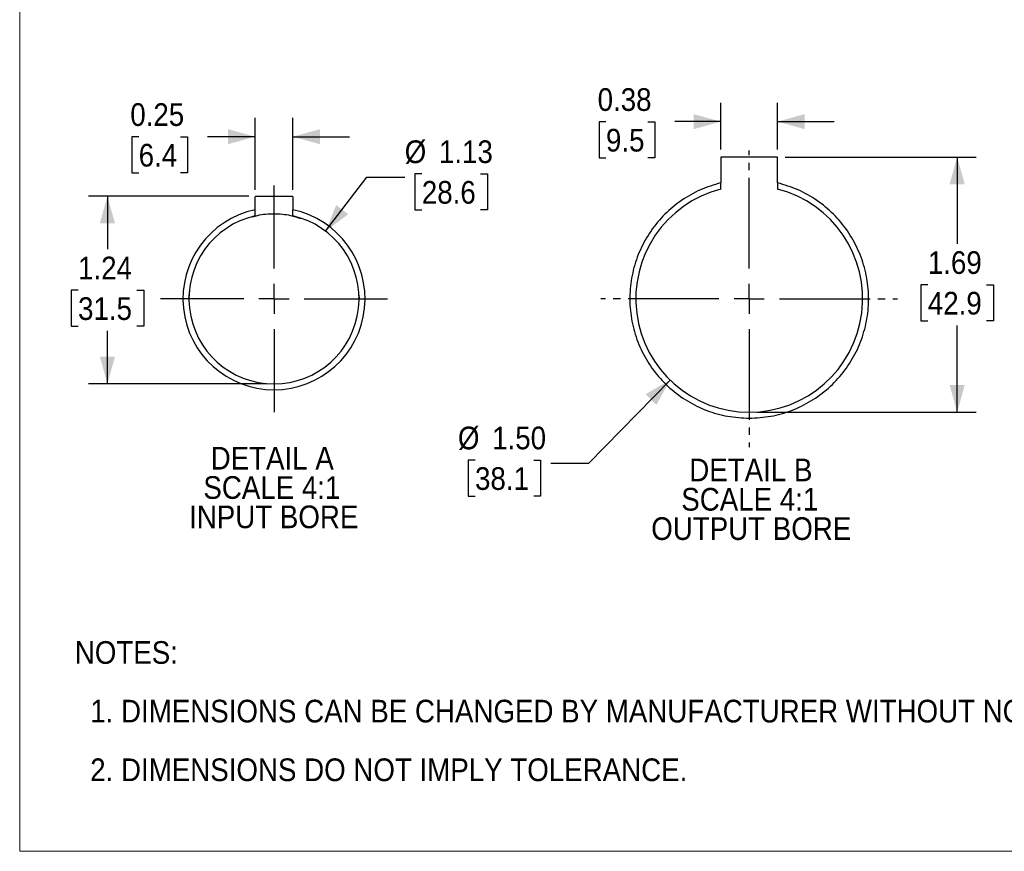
# Model space of a CAD drawing. Header units: inches. Extents: x 0 to 68, y 0 to 44.
# Tile 1 of 27: x 0 to 26, y 0 to 22. Entities that reach past the tile are written whole.
import ezdxf

# ---------------------------------------------------------------- set-up
doc = ezdxf.new("R2010")
doc.units = ezdxf.units.IN
doc.header["$LTSCALE"] = 4
doc.header["$MEASUREMENT"] = 0
doc.linetypes.add('SLD-Center', pattern=[0.75, 0.6, -0.05, 0.05, -0.05])
doc.linetypes.add('SLD-Solid', pattern=[0])
doc.layers.add('CENTER', color=40, linetype='SLD-Center')
doc.layers.add('SLD-DEFPOINTS', color=7, linetype='Continuous')
doc.layers.add('DIMENSIONS', color=140, linetype='SLD-Solid', lineweight=25)
doc.layers.add('TEXT', color=140, linetype='SLD-Solid', lineweight=25)
doc.styles.add('SLDTEXTSTYLE0', font='GOTHIC.TTF', dxfattribs={"width": 0.913})
doc.dimstyles.new('SLDDIMSTYLE10', dxfattribs={"dimtxt": 0.6, "dimasz": 0.72, "dimexe": 0, "dimexo": 0.0625, "dimgap": 0.15, "dimtad": 0, "dimtih": 1, "dimtoh": 1, "dimlfac": 0.25, "dimrnd": 1e-09, "dimdsep": 46, "dimtxsty": 'SLDTEXTSTYLE0', "dimsah": 1, "dimcen": 0.09, "dimadec": 0, "dimazin": 2, "dimtfac": 1, "dimtmove": 0, "dimatfit": 0, "dimfxl": 0, "dimfrac": 2, "dimtolj": 1, "dimtzin": 12, "dimarcsym": 0})
doc.dimstyles.new('SLDDIMSTYLE11', dxfattribs={"dimtxt": 0.6, "dimasz": 0.72, "dimexe": 0, "dimexo": 0.0625, "dimgap": 0.15, "dimtad": 0, "dimtih": 1, "dimtoh": 1, "dimlfac": 0.25, "dimrnd": 1e-09, "dimzin": 12, "dimdsep": 46, "dimtxsty": 'SLDTEXTSTYLE0', "dimsah": 1, "dimcen": 0, "dimadec": 0, "dimazin": 3, "dimtfac": 1, "dimtofl": 0, "dimtmove": 0, "dimatfit": 3, "dimfxl": 0, "dimfrac": 2, "dimtolj": 1, "dimtzin": 12, "dimarcsym": 0})
doc.dimstyles.new('SLDDIMSTYLE12', dxfattribs={"dimtxt": 0.6, "dimasz": 0.72, "dimexe": 0, "dimexo": 0.0625, "dimgap": 0.15, "dimtad": 0, "dimtih": 1, "dimtoh": 1, "dimlfac": 0.25, "dimrnd": 1e-09, "dimzin": 12, "dimdsep": 46, "dimtxsty": 'SLDTEXTSTYLE0', "dimsah": 1, "dimcen": 0.09, "dimadec": 0, "dimazin": 3, "dimtfac": 1, "dimtdec": 3, "dimtofl": 0, "dimtmove": 0, "dimatfit": 3, "dimfxl": 0, "dimfrac": 2, "dimtolj": 1, "dimtzin": 12, "dimarcsym": 0})
doc.dimstyles.new('SLDDIMSTYLE13', dxfattribs={"dimtxt": 0.6, "dimasz": 0.72, "dimexe": 0, "dimexo": 0.0625, "dimgap": 0.15, "dimtad": 0, "dimtih": 1, "dimtoh": 1, "dimlfac": 0.25, "dimrnd": 1e-09, "dimzin": 4, "dimdsep": 46, "dimtxsty": 'SLDTEXTSTYLE0', "dimsah": 1, "dimcen": 0, "dimadec": 0, "dimazin": 1, "dimtfac": 1, "dimtofl": 0, "dimtmove": 0, "dimatfit": 3, "dimfxl": 0, "dimfrac": 2, "dimtolj": 1, "dimtzin": 12, "dimarcsym": 0})

# ---------------------------------------------------------------- blocks, each defined once
blk = doc.blocks.new('Block2')
at = {"color": 7, "linetype": 'SLD-Solid', "lineweight": 18}
for p, q in [((0, 0), (0, 44)), ((68, 0), (0, 0))]:
    blk.add_line(p, q, dxfattribs=at)
blk = doc.blocks.new('SW_NOTE_0')
at = {"layer": 'TEXT', "color": 0, "char_height": 0.6, "attachment_point": 1, "style": 'SLDTEXTSTYLE0'}
for s, insert in [('NOTES:', (0, 0.766)), ('  1. DIMENSIONS CAN BE CHANGED BY MANUFACTURER WITHOUT NOTICE.', (0, -0.785)), ('  2. DIMENSIONS DO NOT IMPLY TOLERANCE.', (0, -2.337))]:
    blk.add_mtext(s, dxfattribs=dict(at, insert=insert))
blk = doc.blocks.new('_D_24')
at = {"layer": 'DIMENSIONS'}
for p, q in [((6.226, 17.498), (6.226, 19.405)), ((7.226, 17.498), (7.226, 19.405)), ((3.147, 18.901), (2.964, 18.901)), ((2.964, 18.901), (2.964, 17.948)), ((4.255, 18.901), (4.438, 18.901)), ((4.438, 18.901), (4.438, 17.948)), ((6.226, 18.905), (4.964, 18.905)), ((7.226, 18.905), (8.726, 18.905)), ((2.964, 17.948), (3.147, 17.948)), ((4.438, 17.948), (4.255, 17.948))]:
    blk.add_line(p, q, dxfattribs=at)
for points in [[(6.226, 18.905), (5.506, 19.105), (5.506, 18.705)], [(7.226, 18.905), (7.946, 18.705), (7.946, 19.105)]]:
    blk.add_solid(points, dxfattribs=at)
at = {"layer": 'DIMENSIONS', "char_height": 0.6, "attachment_point": 1, "style": 'SLDTEXTSTYLE0'}
for s, insert in [('0.25', (2.925, 19.789)), ('6.4', (3.147, 18.715))]:
    blk.add_mtext(s, dxfattribs=dict(at, insert=insert))
blk = doc.blocks.new('_D_25')
at = {"layer": 'DIMENSIONS'}
for p, q in [((8.092, 16.404), (9.183, 17.831)), ((9.183, 17.831), (10.183, 17.831)), ((10.636, 17.919), (10.453, 17.919)), ((10.453, 17.919), (10.453, 16.966)), ((12.187, 17.919), (12.37, 17.919)), ((12.37, 17.919), (12.37, 16.966)), ((10.453, 16.966), (10.636, 16.966)), ((12.37, 16.966), (12.187, 16.966))]:
    blk.add_line(p, q, dxfattribs=at)
blk.add_solid([(8.092, 16.404), (8.689, 16.854), (8.371, 17.097)], dxfattribs=at)
at = {"layer": 'DIMENSIONS', "char_height": 0.6, "attachment_point": 1, "style": 'SLDTEXTSTYLE0'}
for s, insert in [('%%c', (10.183, 18.807)), ('1.13', (11.088, 18.807)), ('28.6', (10.636, 17.733))]:
    blk.add_mtext(s, dxfattribs=dict(at, insert=insert))
blk = doc.blocks.new('_D_26')
at = {"layer": 'DIMENSIONS'}
for p, q in [((6.057, 17.33), (1.82, 17.33)), ((2.32, 17.33), (2.32, 15.927)), ((1.544, 14.843), (1.362, 14.843)), ((1.362, 14.843), (1.362, 13.891)), ((3.096, 14.843), (3.279, 14.843)), ((3.279, 14.843), (3.279, 13.891)), ((1.362, 13.891), (1.544, 13.891)), ((3.279, 13.891), (3.096, 13.891)), ((2.32, 12.366), (2.32, 13.769)), ((6.526, 12.366), (1.82, 12.366))]:
    blk.add_line(p, q, dxfattribs=at)
for points in [[(2.32, 17.33), (2.12, 16.61), (2.52, 16.61)], [(2.32, 12.366), (2.52, 13.086), (2.12, 13.086)]]:
    blk.add_solid(points, dxfattribs=at)
at = {"layer": 'DIMENSIONS', "char_height": 0.6, "attachment_point": 1, "style": 'SLDTEXTSTYLE0'}
for s, insert in [('1.24', (1.544, 15.732)), ('31.5', (1.544, 14.657))]:
    blk.add_mtext(s, dxfattribs=dict(at, insert=insert))
blk = doc.blocks.new('SW_NOTE_1')
at = {"layer": 'TEXT', "color": 0, "char_height": 0.6, "attachment_point": 2, "style": 'SLDTEXTSTYLE0'}
for s, insert in [('DETAIL A', (1.613, 0.766)), ('SCALE 4:1', (1.604, -0.009)), ('INPUT BORE', (1.653, -0.785))]:
    blk.add_mtext(s, dxfattribs=dict(at, insert=insert))
blk = doc.blocks.new('SW_CENTERMARKSYMBOL_13')
at = {"layer": 'CENTER', "color": 0}
for p, q in [((0, 0.8), (0, 3.001)), ((0, 0), (0, 0.4)), ((-0.8, 0), (-3.001, 0)), ((0, 0), (-0.4, 0)), ((0, 0), (0, -0.4)), ((0, 0), (0.4, 0)), ((0.8, 0), (3.001, 0)), ((0, -0.8), (0, -3.001))]:
    blk.add_line(p, q, dxfattribs=at)
blk = doc.blocks.new('_D_27')
at = {"layer": 'DIMENSIONS'}
for p, q in [((18.544, 18.566), (18.544, 19.803)), ((20.044, 18.566), (20.044, 19.803)), ((15.506, 19.298), (15.324, 19.298)), ((15.324, 19.298), (15.324, 18.346)), ((16.615, 19.298), (16.798, 19.298)), ((16.798, 19.298), (16.798, 18.346)), ((18.544, 19.303), (17.324, 19.303)), ((20.044, 19.303), (21.544, 19.303)), ((15.324, 18.346), (15.506, 18.346)), ((16.798, 18.346), (16.615, 18.346))]:
    blk.add_line(p, q, dxfattribs=at)
for points in [[(18.544, 19.303), (17.824, 19.503), (17.824, 19.103)], [(20.044, 19.303), (20.764, 19.103), (20.764, 19.503)]]:
    blk.add_solid(points, dxfattribs=at)
at = {"layer": 'DIMENSIONS', "char_height": 0.6, "attachment_point": 1, "style": 'SLDTEXTSTYLE0'}
for s, insert in [('0.38', (15.285, 20.187)), ('9.5', (15.506, 19.112))]:
    blk.add_mtext(s, dxfattribs=dict(at, insert=insert))
blk = doc.blocks.new('_D_28')
at = {"layer": 'DIMENSIONS'}
for p, q in [((20.244, 18.366), (25.295, 18.366)), ((24.795, 18.366), (24.795, 16.07)), ((24.019, 14.987), (23.836, 14.987)), ((23.836, 14.987), (23.836, 14.034)), ((25.571, 14.987), (25.753, 14.987)), ((25.753, 14.987), (25.753, 14.034)), ((23.836, 14.034), (24.019, 14.034)), ((24.795, 11.616), (24.795, 13.912)), ((25.753, 14.034), (25.571, 14.034)), ((19.494, 11.616), (25.295, 11.616))]:
    blk.add_line(p, q, dxfattribs=at)
for points in [[(24.795, 18.366), (24.595, 17.646), (24.995, 17.646)], [(24.795, 11.616), (24.995, 12.336), (24.595, 12.336)]]:
    blk.add_solid(points, dxfattribs=at)
at = {"layer": 'DIMENSIONS', "char_height": 0.6, "attachment_point": 1, "style": 'SLDTEXTSTYLE0'}
for s, insert in [('1.69', (24.019, 15.875)), ('42.9', (24.019, 14.8))]:
    blk.add_mtext(s, dxfattribs=dict(at, insert=insert))
blk = doc.blocks.new('_D_29')
at = {"layer": 'DIMENSIONS'}
for p, q in [((17.2, 12.468), (15.047, 10.259)), ((12.043, 10.347), (11.86, 10.347)), ((11.86, 10.347), (11.86, 9.395)), ((13.595, 10.347), (13.778, 10.347)), ((13.778, 10.347), (13.778, 9.395)), ((15.047, 10.259), (14.047, 10.259)), ((11.86, 9.395), (12.043, 9.395)), ((13.778, 9.395), (13.595, 9.395))]:
    blk.add_line(p, q, dxfattribs=at)
blk.add_solid([(17.2, 12.468), (16.554, 12.092), (16.841, 11.812)], dxfattribs=at)
at = {"layer": 'DIMENSIONS', "char_height": 0.6, "attachment_point": 1, "style": 'SLDTEXTSTYLE0'}
for s, insert in [('%%c', (11.591, 11.235)), ('1.50', (12.496, 11.235)), ('38.1', (12.043, 10.161))]:
    blk.add_mtext(s, dxfattribs=dict(at, insert=insert))
blk = doc.blocks.new('SW_NOTE_2')
at = {"layer": 'TEXT', "color": 0, "char_height": 0.6, "attachment_point": 2, "style": 'SLDTEXTSTYLE0'}
for s, insert in [('DETAIL B', (1.566, 0.766)), ('SCALE 4:1', (1.538, -0.009)), ('OUTPUT BORE', (1.577, -0.785))]:
    blk.add_mtext(s, dxfattribs=dict(at, insert=insert))
blk = doc.blocks.new('SW_CENTERMARKSYMBOL_14')
at = {"layer": 'CENTER', "color": 0}
for p, q in [((0, 0.8), (0, 3.926)), ((0, 0), (0, 0.4)), ((-0.8, 0), (-3.926, 0)), ((0, 0), (-0.4, 0)), ((0, 0), (0, -0.4)), ((0, 0), (0.4, 0)), ((0.8, 0), (3.926, 0)), ((0, -0.8), (0, -3.926))]:
    blk.add_line(p, q, dxfattribs=at)

msp = doc.modelspace()

# ---------------------------------------------------------------- linework, layer by layer
for p, q in [((20.044, 18.366), (18.544, 18.366)), ((18.544, 18.366), (18.544, 17.683)), ((20.044, 17.683), (20.044, 18.366)), ((18.544, 17.521), (18.544, 17.683)), ((20.044, 17.683), (20.044, 17.521)), ((6.226, 16.971), (6.226, 17.298)), ((6.257, 17.33), (7.194, 17.33)), ((7.226, 17.298), (7.226, 16.971)), ((6.226, 16.81), (6.226, 16.971)), ((7.226, 16.81), (7.226, 16.971)), ((4.476, 14.616), (4.497, 14.833)), ((8.967, 14.709), (8.976, 14.616))]:
    msp.add_line(p, q)
for centre, radius, start, end in [((19.294, 14.616), 3, 104.4775, 75.5225), ((6.726, 14.616), 2.407, 101.9868, 78.0132), ((6.726, 14.616), 2.25, 102.8396, 77.1604)]:
    msp.add_arc(centre, radius, start, end)
for points, knots in [([(18.544, 17.683), (18.361, 17.628), (17.995, 17.518), (17.495, 17.231), (17.052, 16.865), (16.683, 16.423), (16.4, 15.923), (16.212, 15.379), (16.125, 14.811), (16.142, 14.236), (16.262, 13.674), (16.482, 13.143), (16.794, 12.66), (17.187, 12.241), (17.65, 11.899), (18.167, 11.649), (18.721, 11.489), (19.103, 11.469), (19.294, 11.459)], [0, 0, 0, 0, 0.0625, 0.125, 0.1875, 0.25, 0.3125, 0.375, 0.4375, 0.5, 0.5625, 0.625, 0.6875, 0.75, 0.8125, 0.875, 0.9375, 1, 1, 1, 1]), ([(19.294, 11.459), (19.485, 11.469), (19.866, 11.489), (20.42, 11.649), (20.937, 11.899), (21.4, 12.241), (21.794, 12.66), (22.106, 13.143), (22.326, 13.674), (22.446, 14.236), (22.463, 14.811), (22.376, 15.379), (22.187, 15.923), (21.904, 16.423), (21.536, 16.865), (21.093, 17.231), (20.593, 17.518), (20.227, 17.628), (20.044, 17.683)], [0, 0, 0, 0, 0.0625, 0.125, 0.1875, 0.25, 0.3125, 0.375, 0.4375, 0.5, 0.5625, 0.625, 0.6875, 0.75, 0.8125, 0.875, 0.9375, 1, 1, 1, 1]), ([(6.226, 17.298), (6.226, 17.303), (6.227, 17.311), (6.235, 17.321), (6.245, 17.328), (6.253, 17.329), (6.257, 17.33)], [0, 0, 0, 0, 0.249998, 0.5, 0.750001, 1, 1, 1, 1]), ([(7.194, 17.33), (7.198, 17.329), (7.207, 17.328), (7.217, 17.321), (7.224, 17.311), (7.225, 17.303), (7.226, 17.298)], [0, 0, 0, 0, 0.249999, 0.5, 0.750002, 1, 1, 1, 1]), ([(6.166, 16.786), (6.206, 16.799), (6.386, 16.858), (6.726, 16.875), (7.118, 16.849), (7.349, 16.77), (7.44, 16.739)], [0, 0, 0, 0, 0.097699, 0.437839, 0.777979, 1, 1, 1, 1])]:
    msp.add_open_spline(points, degree=3, knots=knots)

# ---------------------------------------------------------------- block references
at = {"layer": 'CENTER'}
for name, p in [('SW_CENTERMARKSYMBOL_14', (19.294, 14.616)), ('SW_CENTERMARKSYMBOL_13', (6.726, 14.616))]:
    msp.add_blockref(name, p, dxfattribs=at)
at = {"layer": 'SLD-DEFPOINTS'}
msp.add_blockref('Block2', (0, 0), dxfattribs=at)
at = {"layer": 'TEXT'}
for name, p in [('SW_NOTE_1', (5.066, 9.933)), ('SW_NOTE_2', (17.772, 9.622)), ('SW_NOTE_0', (1.458, 4.794))]:
    msp.add_blockref(name, p, dxfattribs=at)

# ---------------------------------------------------------------- dimensions: what is measured, and where the dimension line sits
at = {"layer": 'DIMENSIONS'}
for base, p1, p2, angle, dimstyle, picture, middle in [((18.543829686, 19.302860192), (20.043829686, 18.366131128), (18.543829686, 18.366131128), 0, 'SLDDIMSTYLE10', '_D_27', (16.06053221, 19.302860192)), ((24.795, 11.616), (20.044, 18.366), (19.294, 11.616), 90, 'SLDDIMSTYLE12', '_D_28', (24.795, 14.991)), ((2.32, 12.366), (6.257, 17.33), (6.726, 12.366), 90, 'SLDDIMSTYLE12', '_D_26', (2.32, 14.848))]:
    dim = msp.add_linear_dim(base=base, p1=p1, p2=p2, angle=angle, dimstyle=dimstyle, dxfattribs=at)
    dim.commit()
    dim.dimension.update_dxf_attribs({"geometry": picture, "text_midpoint": middle, "dimtype": 160})
dim = msp.add_linear_dim(base=(6.226, 18.905), p1=(7.226, 17.298), p2=(6.226, 17.298), dimstyle='SLDDIMSTYLE10', dxfattribs=at)
dim.commit()
dim.dimension.update_dxf_attribs({"geometry": '_D_24', "text_midpoint": (3.701, 18.905), "dimtype": 160})
for p1, p2, dimstyle, picture, middle in [((5.359, 12.829), (8.092, 16.404), 'SLDDIMSTYLE11', '_D_25', (11.411, 17.831)), ((21.388, 16.765), (17.2, 12.468), 'SLDDIMSTYLE13', '_D_29', (12.819, 10.259))]:
    dim = msp.add_diameter_dim_2p(p1=p1, p2=p2, dimstyle=dimstyle, dxfattribs=at)
    dim.commit()
    dim.dimension.update_dxf_attribs({"geometry": picture, "text_midpoint": middle, "dimtype": 163})

doc.saveas('drawing.dxf')
